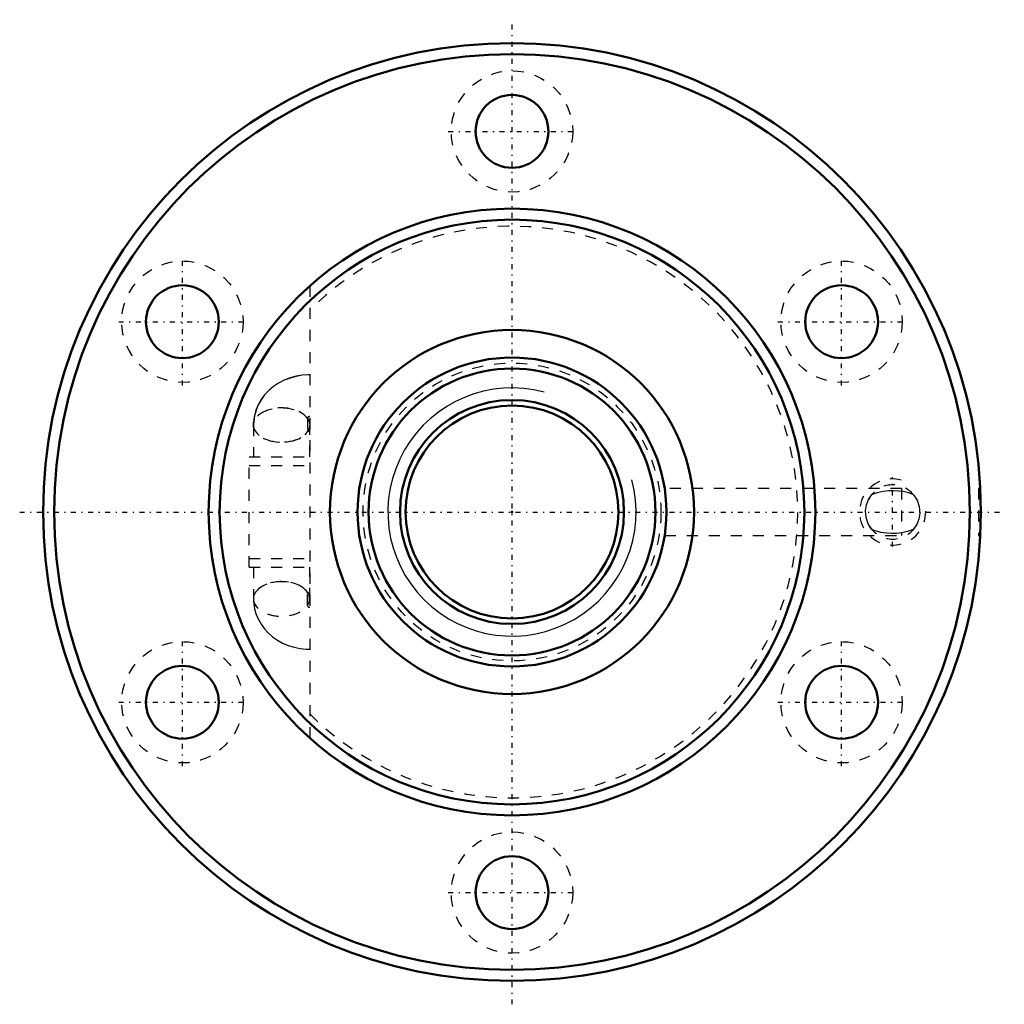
# Model space of a CAD drawing. Header units: millimetres. Extents: x -44.6 to 44.6, y -44.6 to 44.6.
import ezdxf

# ---------------------------------------------------------------- set-up
doc = ezdxf.new("R2010")
doc.units = ezdxf.units.MM
doc.linetypes.add('Center', pattern=[1.5, 0.45, -0.5, 0.05, -0.5])
doc.linetypes.add('Dashed', pattern=[2, 1, -1])
for name, color, linetype, lineweight in [('2d ConnectionPoints', 7, 'Continuous', 50), ('AM_0', 7, 'Continuous', 50), ('AM_5', 3, 'Continuous', 25), ('AM_7', 7, 'Center', 25), ('AM_9', 6, 'Dashed', 25)]:
    doc.layers.add(name, color=color, linetype=linetype, lineweight=lineweight)

# ---------------------------------------------------------------- blocks, each defined once
blk = doc.blocks.new('1_BIF_2806_10RR_nut_0_in_BIF2806_10RRG0_520LC5A_00__2')
at = {"layer": 'AM_0'}
for centre, radius in [((0, 0), 42.5), ((0, 0), 41.5), ((0, 34.5), 3.3), ((0, 0), 27.5), ((0, 0), 26.5), ((-29.878, 17.25), 3.3), ((29.878, 17.25), 3.3), ((0, 0), 16.5), ((-29.878, -17.25), 3.3), ((29.878, -17.25), 3.3), ((0, -34.5), 3.3)]:
    blk.add_circle(centre, radius, dxfattribs=at)
at = {"layer": 'AM_5', "linetype": 'Dashed'}
blk.add_arc((34.5, 0), 3, 75, 15, dxfattribs=at)
at = {"layer": 'AM_7'}
for p, q in [((0, -44.625), (0, 44.625)), ((-5.775, 34.5), (5.775, 34.5)), ((-29.878, 11.475), (-29.878, 23.025)), ((29.878, 11.475), (29.878, 23.025)), ((-35.653, 17.25), (-24.103, 17.25)), ((24.103, 17.25), (35.653, 17.25)), ((34.5, -3.15), (34.5, 3.15)), ((-44.625, 0), (44.625, 0)), ((-29.878, -23.025), (-29.878, -11.475)), ((29.878, -23.025), (29.878, -11.475)), ((-35.653, -17.25), (-24.103, -17.25)), ((24.103, -17.25), (35.653, -17.25)), ((-5.775, -34.5), (5.775, -34.5))]:
    blk.add_line(p, q, dxfattribs=at)
at = {"layer": 'AM_9'}
for p, q in [((-18.33, 20.5), (-18.33, -20.5)), ((-23.436, 8.056), (-23.44, 7.88)), ((-18.54, 8.49), (-18.54, 7.271)), ((-23.44, 7.88), (-23.44, 5)), ((-18.34, 5), (-18.34, 7.88)), ((-23.83, -5), (-23.83, 5)), ((-23.83, 5), (-18.33, 5)), ((-23.83, 4.2), (-18.33, 4.2)), ((35.3, 2.125), (13.842, 2.125)), ((35.3, 2.125), (35.3, -2.125)), ((42.447, 2.125), (42.3, 2.125)), ((42.3, 2.125), (42.3, -2.125)), ((13.838, -2.125), (35.3, -2.125)), ((42.3, -2.125), (42.448, -2.125)), ((-23.83, -4.2), (-18.33, -4.2)), ((-23.83, -5), (-18.33, -5)), ((-23.44, -5), (-23.44, -7.88)), ((-18.34, -7.88), (-18.34, -5)), ((-23.43, -7.88), (-23.43, -7.934)), ((-23.43, -7.934), (-23.428, -8.012)), ((-18.54, -8.474), (-18.54, -7.287))]:
    blk.add_line(p, q, dxfattribs=at)
for points in [[(-18.33, 12.44), (-18.439, 12.439), (-19.008, 12.401), (-19.571, 12.306), (-20.122, 12.156), (-20.653, 11.949), (-21.157, 11.689), (-21.625, 11.378), (-22.051, 11.02), (-22.427, 10.62), (-22.749, 10.184), (-23.011, 9.721), (-23.212, 9.236), (-23.35, 8.737), (-23.425, 8.231), (-23.436, 8.056)], [(-18.33, 12.43), (-18.438, 12.429), (-19.007, 12.391), (-19.57, 12.296), (-20.12, 12.146), (-20.651, 11.94), (-21.153, 11.68), (-21.621, 11.368), (-22.046, 11.01), (-22.422, 10.61), (-22.743, 10.175), (-23.004, 9.712), (-23.205, 9.228), (-23.342, 8.729), (-23.416, 8.224), (-23.43, 7.88)], [(-18.514, 7.365), (-18.551, 7.324), (-18.578, 7.301), (-18.578, 7.301)], [(-18.578, 7.301), (-18.557, 7.311), (-18.506, 7.328), (-18.444, 7.342), (-18.379, 7.348), (-18.307, 7.349)], [(-18.573, 7.292), (-18.554, 7.302), (-18.504, 7.319), (-18.444, 7.331), (-18.38, 7.338), (-18.33, 7.339)], [(32.632, 1.599), (33.138, 1.776), (33.63, 1.88), (34.146, 1.934), (34.586, 1.944), (35.024, 1.922), (35.3, 1.89)], [(36.368, 1.599), (35.858, 1.777), (35.3, 1.89)], [(32.632, -1.599), (32.447, -1.353), (32.283, -1.063), (32.095, -0.511), (32.044, 0.113), (32.128, 0.648), (32.317, 1.13), (32.632, 1.599)], [(36.368, 1.599), (36.553, 1.353), (36.717, 1.063), (36.905, 0.511), (36.956, -0.113), (36.872, -0.648), (36.683, -1.13), (36.368, -1.599)], [(35.3, -1.89), (34.854, -1.934), (34.414, -1.944), (33.976, -1.922), (33.427, -1.844), (32.91, -1.706), (32.632, -1.599)], [(36.368, -1.599), (35.862, -1.776), (35.3, -1.89)], [(-23.428, -8.012), (-23.408, -8.305), (-23.326, -8.799), (-23.186, -9.279), (-22.99, -9.74), (-22.741, -10.178), (-22.44, -10.588), (-22.091, -10.967), (-21.697, -11.31), (-21.262, -11.614), (-20.79, -11.875), (-20.285, -12.089), (-19.755, -12.253), (-19.205, -12.364), (-18.643, -12.422), (-18.33, -12.43)], [(-18.307, -7.349), (-18.352, -7.349), (-18.419, -7.345), (-18.482, -7.334), (-18.535, -7.319), (-18.571, -7.304), (-18.578, -7.301)]]:
    blk.add_lwpolyline(points, dxfattribs=at)
for centre in [(0, 34.5), (-29.878, 17.25), (29.878, 17.25), (-29.878, -17.25), (29.878, -17.25), (0, -34.5)]:
    blk.add_circle(centre, 5.5, dxfattribs=at)
for centre, radius, start, end in [((0, 0), 25.9, 224.95013, 135.04987), ((34.5, 0), 2.459, 38.70326, 152.63496), ((34.5, 0), 2.458, 358.77245, 3.25343), ((34.5, 0), 2.458, 210.64847, 322.52419)]:
    blk.add_arc(centre, radius, start, end, dxfattribs=at)
blk.add_ellipse((-20.89, 7.88), major_axis=(2.55, 0), ratio=0.615661, dxfattribs=at)
for centre, major_axis, ratio, start_param, end_param in [((-20.89, 7.88), (-2.54, 0), 0.615661, 3.530835, 9.035536), ((-18.34, 8.49), (-0.2, 0), 0.788011, 4.662368, 6.283185), ((-18.34, 8.474), (-0.2, 0), 0.788011, 4.662368, 6.283185), ((-18.34, 7.287), (-0.2, 0), 0.788011, 4.662368, 6.283185), ((-18.34, 7.271), (-0.2, 0), 0.788011, 4.662368, 5.682038), ((-20.89, -7.88), (2.54, 0), 0.615661, 0.389242, 3.141657), ((-20.89, -7.88), (2.55, 0), 0.615661, 1.570796, 3.141593), ((-20.89, -7.88), (2.55, 0), 0.615661, 3.141593, 7.853982), ((-20.89, -7.88), (2.54, 0), 0.615661, 3.141657, 5.893943), ((-18.34, -7.287), (0.2, 0), 0.788011, 3.141593, 3.718722), ((-18.34, -7.287), (0.2, 0), 0.788011, 3.718722, 4.76241), ((-18.34, -8.474), (0.2, 0), 0.788011, 3.141593, 4.76241)]:
    blk.add_ellipse(centre, major_axis=major_axis, ratio=ratio, start_param=start_param, end_param=end_param, dxfattribs=at)
blk = doc.blocks.new('2_BIF280610RRG0520LC5C7A0_0_in_BIF2806_10RRG0_520LC5A_00__2')
at = {"layer": 'AM_0'}
for radius in [14, 13, 10.15, 9.65]:
    blk.add_circle((0, 0), radius, dxfattribs=at)
at = {"layer": 'AM_5'}
blk.add_arc((0, 0), 11.25, 75, 15, dxfattribs=at)
at = {"layer": 'AM_9'}
blk.add_circle((0, 0), 13.5, dxfattribs=at)

msp = doc.modelspace()

# ---------------------------------------------------------------- linework, layer by layer
at = {"layer": '2d ConnectionPoints'}
msp.add_point((0, 0), dxfattribs=at)
msp.add_point((0, 0), dxfattribs=at)

# ---------------------------------------------------------------- block references
for name in ['1_BIF_2806_10RR_nut_0_in_BIF2806_10RRG0_520LC5A_00__2', '2_BIF280610RRG0520LC5C7A0_0_in_BIF2806_10RRG0_520LC5A_00__2']:
    msp.add_blockref(name, (0, 0))

doc.saveas('drawing.dxf')
